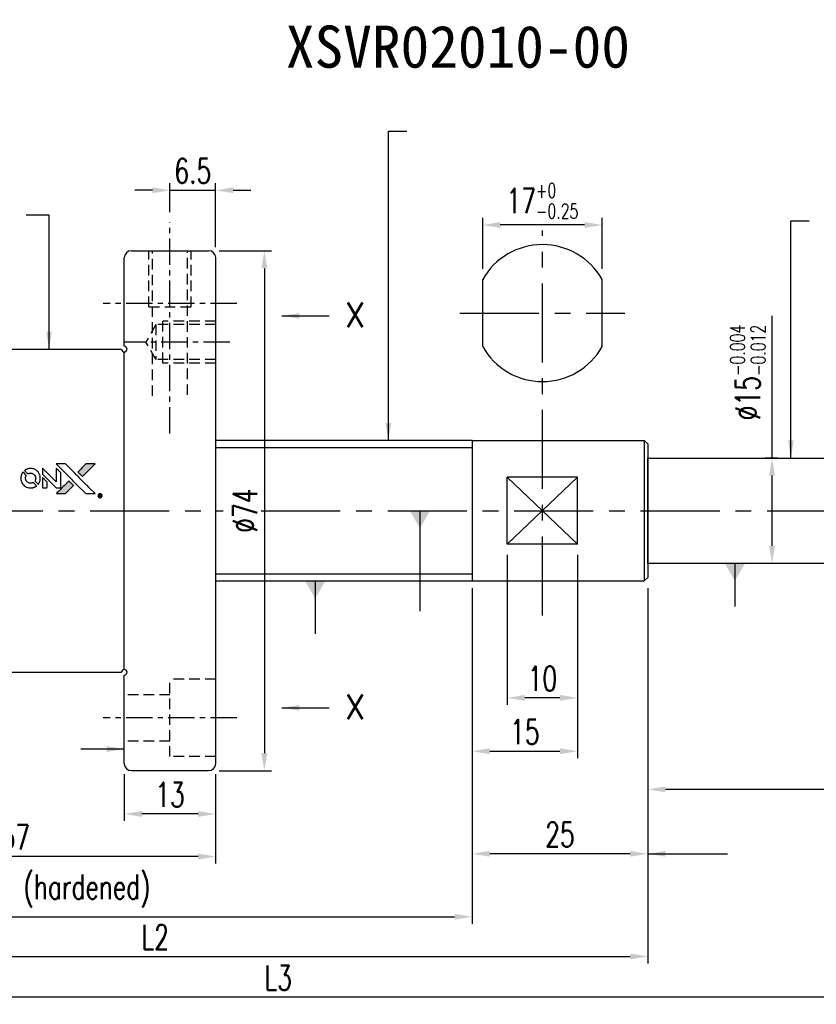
# Model space of a CAD drawing. Extents: x -443 to -84, y 3 to 175.
# Tile 2 of 3: x -346 to -232, y 34 to 175. Entities that reach past the tile are written whole.
import ezdxf

# ---------------------------------------------------------------- set-up
doc = ezdxf.new("R2010")
doc.units = 0
doc.header["$LTSCALE"] = 3
doc.header["$MEASUREMENT"] = 0
doc.header["$PDMODE"] = 2
doc.linetypes.add('CENTER', pattern=[2, 1.25, -0.25, 0.25, -0.25])
doc.linetypes.add('DASHED', pattern=[0.75, 0.5, -0.25])
doc.layers.get('0').update_dxf_attribs({"linetype": 'CONTINUOUS'})
doc.layers.get('DEFPOINTS').update_dxf_attribs({"linetype": 'CONTINUOUS'})
for name, color, linetype in [('CL', 1, 'CENTER'), ('DIM', 4, 'CONTINUOUS'), ('HID', 2, 'DASHED'), ('OUT', 3, 'CONTINUOUS')]:
    doc.layers.add(name, color=color, linetype=linetype)
doc.styles.add('DIM-7', font='SIMPLEX.shx', dxfattribs={"width": 0.7, "bigfont": 'chineset.shx'})
doc.styles.add('STYLE1', font='txt.shx')
doc.styles.add('T', font='kaiu.ttf')
doc.dimstyles.get("Standard").update_dxf_attribs({"dimtxt": 0.18, "dimasz": 0.18, "dimexe": 0.18, "dimexo": 0.0625, "dimgap": 0.09, "dimtad": 0, "dimtih": 1, "dimtoh": 1, "dimdec": 4, "dimzin": 0, "dimdsep": 46, "dimtxsty": 'STANDARD', "dimcen": 0.09, "dimadec": 0, "dimazin": 0, "dimtfac": 1, "dimtdec": 4, "dimtofl": 0, "dimtmove": 0, "dimatfit": 0, "dimfxl": 1, "dimtolj": 1, "dimtzin": 0, "dimarcsym": 0})

# ---------------------------------------------------------------- blocks, each defined once
blk = doc.blocks.new('*D26')
at = {"layer": 'DEFPOINTS', "color": 0, "transparency": 16777216}
for p in [(-279.97, 145.42), (-279.97, 137.66), (-262.97, 137.66)]:
    blk.add_point(p, dxfattribs=at)
at = {"layer": 'DIM', "color": 7, "lineweight": -2, "transparency": 16777216}
for p, q in [((-279.97, 139.16), (-279.97, 146.42)), ((-262.97, 139.16), (-262.97, 146.42)), ((-265.47, 145.42), (-277.47, 145.42))]:
    blk.add_line(p, q, dxfattribs=at)
at = {"layer": 'DIM', "color": 7, "transparency": 16777216}
for points in [[(-277.47, 145.84), (-277.47, 145), (-279.97, 145.42)], [(-265.47, 145.84), (-265.47, 145), (-262.97, 145.42)]]:
    blk.add_solid(points, dxfattribs=at)
at = {"layer": 'DIM', "color": 7, "transparency": 16777216, "insert": (-271.47, 148.87), "char_height": 3.5, "attachment_point": 5, "style": 'DIM-7'}
blk.add_mtext('\\A1;17{\\H2.1;\\S+0^ -0.25;}', dxfattribs=at)
blk = doc.blocks.new('*D24')
at = {"layer": 'DEFPOINTS', "color": 0, "linetype": 'Continuous', "transparency": 16777216}
for p in [(-317.97, 150.36), (-324.47, 145.75), (-317.97, 140.75)]:
    blk.add_point(p, dxfattribs=at)
at = {"layer": 'DIM', "color": 7, "linetype": 'Continuous', "lineweight": -2, "transparency": 16777216}
for p, q in [((-324.47, 147.25), (-324.47, 151.36)), ((-317.97, 142.25), (-317.97, 151.36)), ((-326.97, 150.36), (-329.47, 150.36)), ((-324.47, 150.36), (-317.97, 150.36)), ((-315.47, 150.36), (-312.97, 150.36))]:
    blk.add_line(p, q, dxfattribs=at)
at = {"layer": 'DIM', "color": 7, "linetype": 'Continuous', "transparency": 16777216}
for points in [[(-326.97, 150.78), (-326.97, 149.95), (-324.47, 150.36)], [(-315.47, 150.78), (-315.47, 149.95), (-317.97, 150.36)]]:
    blk.add_solid(points, dxfattribs=at)
at = {"layer": 'DIM', "color": 7, "linetype": 'Continuous', "transparency": 16777216, "insert": (-321.22, 153.11), "char_height": 3.5, "attachment_point": 5, "style": 'DIM-7'}
blk.add_mtext('\\A1;6.5', dxfattribs=at)
blk = doc.blocks.new('*D23')
at = {"layer": 'DEFPOINTS', "color": 0, "linetype": 'Continuous', "transparency": 16777216}
for p in [(-330.97, 68.75), (-317.97, 68.75), (-330.97, 61.59)]:
    blk.add_point(p, dxfattribs=at)
at = {"layer": 'DIM', "color": 7, "linetype": 'Continuous', "lineweight": -2, "transparency": 16777216}
for p, q in [((-330.97, 67.25), (-330.97, 60.59)), ((-317.97, 67.25), (-317.97, 60.59)), ((-320.47, 61.59), (-328.47, 61.59))]:
    blk.add_line(p, q, dxfattribs=at)
at = {"layer": 'DIM', "color": 7, "linetype": 'Continuous', "transparency": 16777216}
for points in [[(-328.47, 62.01), (-328.47, 61.17), (-330.97, 61.59)], [(-320.47, 62.01), (-320.47, 61.17), (-317.97, 61.59)]]:
    blk.add_solid(points, dxfattribs=at)
at = {"layer": 'DIM', "color": 7, "linetype": 'Continuous', "transparency": 16777216, "insert": (-324.47, 64.34), "char_height": 3.5, "attachment_point": 5, "style": 'DIM-7'}
blk.add_mtext('\\A1;13', dxfattribs=at)
blk = doc.blocks.new('*D22')
at = {"layer": 'DEFPOINTS', "color": 0, "linetype": 'Continuous', "transparency": 16777216}
for p in [(-374.97, 82.75), (-317.97, 68.75), (-374.97, 55.53)]:
    blk.add_point(p, dxfattribs=at)
at = {"layer": 'DIM', "color": 7, "linetype": 'Continuous', "lineweight": -2, "transparency": 16777216}
for p, q in [((-374.97, 81.25), (-374.97, 54.53)), ((-317.97, 67.25), (-317.97, 54.53)), ((-320.47, 55.53), (-372.47, 55.53))]:
    blk.add_line(p, q, dxfattribs=at)
at = {"layer": 'DIM', "color": 7, "linetype": 'Continuous', "transparency": 16777216}
for points in [[(-372.47, 55.95), (-372.47, 55.12), (-374.97, 55.53)], [(-320.47, 55.95), (-320.47, 55.12), (-317.97, 55.53)]]:
    blk.add_solid(points, dxfattribs=at)
at = {"layer": 'DIM', "color": 7, "linetype": 'Continuous', "transparency": 16777216, "insert": (-346.47, 58.28), "char_height": 3.5, "attachment_point": 5, "style": 'DIM-7'}
blk.add_mtext('\\A1;57', dxfattribs=at)
blk = doc.blocks.new('*D20')
at = {"layer": 'DEFPOINTS', "color": 0, "linetype": 'Continuous', "transparency": 16777216}
for p in [(-318.97, 141.75), (-318.97, 67.75), (-311.04, 67.75)]:
    blk.add_point(p, dxfattribs=at)
at = {"layer": 'DIM', "color": 7, "linetype": 'Continuous', "lineweight": -2, "transparency": 16777216}
for p, q in [((-317.47, 141.75), (-310.04, 141.75)), ((-311.04, 139.25), (-311.04, 70.25)), ((-317.47, 67.75), (-310.04, 67.75))]:
    blk.add_line(p, q, dxfattribs=at)
at = {"layer": 'DIM', "color": 7, "linetype": 'Continuous', "transparency": 16777216}
for points in [[(-311.46, 139.25), (-310.62, 139.25), (-311.04, 141.75)], [(-311.46, 70.25), (-310.62, 70.25), (-311.04, 67.75)]]:
    blk.add_solid(points, dxfattribs=at)
at = {"layer": 'DIM', "color": 7, "linetype": 'Continuous', "transparency": 16777216, "insert": (-313.79, 104.75), "char_height": 3.5, "attachment_point": 5, "rotation": 90, "style": 'DIM-7'}
blk.add_mtext('\\A1;%%C74', dxfattribs=at)
blk = doc.blocks.new('*D16')
at = {"layer": 'DEFPOINTS', "color": 0, "linetype": 'Continuous', "transparency": 16777216}
for p in [(-396.65, 95.75), (-256.47, 95.25), (-256.47, 41.31)]:
    blk.add_point(p, dxfattribs=at)
at = {"layer": 'DIM', "color": 7, "linetype": 'Continuous', "lineweight": -2, "transparency": 16777216}
for p, q in [((-396.65, 94.25), (-396.65, 40.31)), ((-256.47, 93.75), (-256.47, 40.31)), ((-394.15, 41.31), (-258.97, 41.31))]:
    blk.add_line(p, q, dxfattribs=at)
at = {"layer": 'DIM', "color": 7, "linetype": 'Continuous', "transparency": 16777216}
for points in [[(-394.15, 41.73), (-394.15, 40.89), (-396.65, 41.31)], [(-258.97, 41.73), (-258.97, 40.89), (-256.47, 41.31)]]:
    blk.add_solid(points, dxfattribs=at)
at = {"layer": 'DIM', "color": 7, "linetype": 'Continuous', "transparency": 16777216, "insert": (-326.56, 44.06), "char_height": 3.5, "attachment_point": 5, "style": 'DIM-7'}
blk.add_mtext('\\A1;L2', dxfattribs=at)
blk = doc.blocks.new('*D15')
at = {"layer": 'DEFPOINTS', "color": 0, "linetype": 'Continuous', "transparency": 16777216}
for p in [(-396.65, 95.75), (-281.47, 94.75), (-281.47, 46.96)]:
    blk.add_point(p, dxfattribs=at)
at = {"layer": 'DIM', "color": 7, "linetype": 'Continuous', "lineweight": -2, "transparency": 16777216}
for p, q in [((-396.65, 94.25), (-396.65, 45.96)), ((-281.47, 93.25), (-281.47, 45.96)), ((-394.15, 46.96), (-283.97, 46.96))]:
    blk.add_line(p, q, dxfattribs=at)
at = {"layer": 'DIM', "color": 7, "linetype": 'Continuous', "transparency": 16777216}
for points in [[(-394.15, 47.38), (-394.15, 46.54), (-396.65, 46.96)], [(-283.97, 47.38), (-283.97, 46.54), (-281.47, 46.96)]]:
    blk.add_solid(points, dxfattribs=at)
at = {"layer": 'DIM', "color": 7, "linetype": 'Continuous', "transparency": 16777216, "insert": (-339.06, 50.63), "char_height": 3.5, "attachment_point": 5, "style": 'DIM-7'}
blk.add_mtext('\\A1;L1 (hardened)', dxfattribs=at)
blk = doc.blocks.new('*D14')
at = {"layer": 'DEFPOINTS', "color": 0, "linetype": 'Continuous', "transparency": 16777216}
for p in [(-196.47, 99.25), (-421.65, 47.67), (-421.65, 35.5)]:
    blk.add_point(p, dxfattribs=at)
at = {"layer": 'DIM', "color": 7, "linetype": 'Continuous', "lineweight": -2, "transparency": 16777216}
for p, q in [((-196.47, 97.75), (-196.47, 34.5)), ((-421.65, 46.17), (-421.65, 34.5)), ((-198.97, 35.5), (-419.15, 35.5))]:
    blk.add_line(p, q, dxfattribs=at)
at = {"layer": 'DIM', "color": 7, "linetype": 'Continuous', "transparency": 16777216}
for points in [[(-419.15, 35.91), (-419.15, 35.08), (-421.65, 35.5)], [(-198.97, 35.91), (-198.97, 35.08), (-196.47, 35.5)]]:
    blk.add_solid(points, dxfattribs=at)
at = {"layer": 'DIM', "color": 7, "linetype": 'Continuous', "transparency": 16777216, "insert": (-309.06, 38.25), "char_height": 3.5, "attachment_point": 5, "style": 'DIM-7'}
blk.add_mtext('\\A1;L3', dxfattribs=at)
blk = doc.blocks.new('*D9')
at = {"layer": 'DEFPOINTS', "color": 0, "linetype": 'Continuous', "transparency": 16777216}
for p in [(-236.49, 112.25), (-238.79, 97.25), (-236.49, 97.25)]:
    blk.add_point(p, dxfattribs=at)
at = {"layer": 'DIM', "color": 7, "linetype": 'Continuous', "lineweight": -2, "transparency": 16777216}
for p, q in [((-238.79, 112.25), (-238.79, 132.51)), ((-237.99, 112.25), (-239.79, 112.25)), ((-238.79, 99.75), (-238.79, 109.75)), ((-237.99, 97.25), (-239.79, 97.25))]:
    blk.add_line(p, q, dxfattribs=at)
at = {"layer": 'DIM', "color": 7, "linetype": 'Continuous', "transparency": 16777216}
for points in [[(-239.2, 109.75), (-238.37, 109.75), (-238.79, 112.25)], [(-239.2, 99.75), (-238.37, 99.75), (-238.79, 97.25)]]:
    blk.add_solid(points, dxfattribs=at)
at = {"layer": 'DIM', "color": 7, "linetype": 'Continuous', "transparency": 16777216, "insert": (-242.24, 124.42), "char_height": 3.5, "attachment_point": 5, "rotation": 90, "style": 'DIM-7'}
blk.add_mtext('\\A1;%%c15{\\H2.1;\\S-0.004^ -0.012;}', dxfattribs=at)
blk = doc.blocks.new('*D8')
at = {"layer": 'DEFPOINTS', "color": 0, "linetype": 'Continuous', "transparency": 16777216}
for p in [(-281.47, 95.25), (-256.47, 95.25), (-281.47, 55.92)]:
    blk.add_point(p, dxfattribs=at)
at = {"layer": 'DIM', "color": 7, "linetype": 'Continuous', "lineweight": -2, "transparency": 16777216}
for p, q in [((-281.47, 93.75), (-281.47, 54.92)), ((-256.47, 93.75), (-256.47, 54.92)), ((-258.97, 55.92), (-278.97, 55.92))]:
    blk.add_line(p, q, dxfattribs=at)
at = {"layer": 'DIM', "color": 7, "linetype": 'Continuous', "transparency": 16777216}
for points in [[(-278.97, 56.34), (-278.97, 55.51), (-281.47, 55.92)], [(-258.97, 56.34), (-258.97, 55.51), (-256.47, 55.92)]]:
    blk.add_solid(points, dxfattribs=at)
at = {"layer": 'DIM', "color": 7, "linetype": 'Continuous', "transparency": 16777216, "insert": (-268.97, 58.67), "char_height": 3.5, "attachment_point": 5, "style": 'DIM-7'}
blk.add_mtext('\\A1;25', dxfattribs=at)
blk = doc.blocks.new('*D5')
at = {"layer": 'DEFPOINTS', "color": 0, "linetype": 'Continuous', "transparency": 16777216}
for p in [(-196.47, 99.25), (-256.47, 95.25), (-256.47, 65.09)]:
    blk.add_point(p, dxfattribs=at)
at = {"layer": 'DIM', "color": 7, "linetype": 'Continuous', "lineweight": -2, "transparency": 16777216}
for p, q in [((-196.47, 97.75), (-196.47, 64.09)), ((-256.47, 93.75), (-256.47, 64.09)), ((-198.97, 65.09), (-253.97, 65.09))]:
    blk.add_line(p, q, dxfattribs=at)
at = {"layer": 'DIM', "color": 7, "linetype": 'Continuous', "transparency": 16777216}
for points in [[(-253.97, 65.5), (-253.97, 64.67), (-256.47, 65.09)], [(-198.97, 65.5), (-198.97, 64.67), (-196.47, 65.09)]]:
    blk.add_solid(points, dxfattribs=at)
at = {"layer": 'DIM', "color": 7, "linetype": 'Continuous', "transparency": 16777216, "insert": (-226.47, 67.84), "char_height": 3.5, "attachment_point": 5, "style": 'DIM-7'}
blk.add_mtext('\\A1;60', dxfattribs=at)
blk = doc.blocks.new('*D28')
at = {"layer": 'DEFPOINTS', "color": 0, "linetype": 'Continuous', "transparency": 16777216}
for p in [(-276.47, 99.98), (-266.47, 99.98), (-276.47, 78.11)]:
    blk.add_point(p, dxfattribs=at)
at = {"layer": 'DIM', "color": 7, "linetype": 'Continuous', "lineweight": -2, "transparency": 16777216}
for p, q in [((-276.47, 98.48), (-276.47, 77.11)), ((-266.47, 98.48), (-266.47, 77.11)), ((-268.97, 78.11), (-273.97, 78.11))]:
    blk.add_line(p, q, dxfattribs=at)
at = {"layer": 'DIM', "color": 7, "linetype": 'Continuous', "transparency": 16777216}
for points in [[(-273.97, 78.53), (-273.97, 77.7), (-276.47, 78.11)], [(-268.97, 78.53), (-268.97, 77.7), (-266.47, 78.11)]]:
    blk.add_solid(points, dxfattribs=at)
at = {"layer": 'DIM', "color": 7, "linetype": 'Continuous', "transparency": 16777216, "insert": (-271.47, 80.86), "char_height": 3.5, "attachment_point": 5, "style": 'DIM-7'}
blk.add_mtext('\\A1;10', dxfattribs=at)
blk = doc.blocks.new('*D27')
at = {"layer": 'DEFPOINTS', "color": 0, "linetype": 'Continuous', "transparency": 16777216}
for p in [(-266.47, 99.98), (-281.47, 94.75), (-266.47, 70.52)]:
    blk.add_point(p, dxfattribs=at)
at = {"layer": 'DIM', "color": 7, "linetype": 'Continuous', "lineweight": -2, "transparency": 16777216}
for p, q in [((-266.47, 98.48), (-266.47, 69.52)), ((-281.47, 93.25), (-281.47, 69.52)), ((-278.97, 70.52), (-268.97, 70.52))]:
    blk.add_line(p, q, dxfattribs=at)
at = {"layer": 'DIM', "color": 7, "linetype": 'Continuous', "transparency": 16777216}
for points in [[(-278.97, 70.94), (-278.97, 70.1), (-281.47, 70.52)], [(-268.97, 70.94), (-268.97, 70.1), (-266.47, 70.52)]]:
    blk.add_solid(points, dxfattribs=at)
at = {"layer": 'DIM', "color": 7, "linetype": 'Continuous', "transparency": 16777216, "insert": (-273.97, 73.27), "char_height": 3.5, "attachment_point": 5, "style": 'DIM-7'}
blk.add_mtext('\\A1;15', dxfattribs=at)

msp = doc.modelspace()

# ---------------------------------------------------------------- hatches: boundary and pattern name
at = {"linetype": 'Continuous'}
h = msp.add_hatch(color=0, dxfattribs=at)
h.dxf.hatch_style = 1
h.paths.add_polyline_path([(-335.12, 111.411), (-335.778, 111.411), (-336.435, 111.41), (-337.002, 110.84, 0.000288), (-337.219, 110.621, 0.000479), (-337.402, 110.436, 0.000013), (-337.567, 110.268, 0.197177), (-337.568, 110.266, 0.1112764), (-337.568, 110.264, 0.0015954), (-337.368, 110.062, 0.0005055), (-337.243, 109.937), (-336.917, 109.611), (-336.019, 110.511)])
h.paths.add_polyline_path([(-338.775, 107.756), (-338.199, 108.332), (-338.526, 108.658, 0.000476), (-338.651, 108.784, 0.0015067), (-338.854, 108.985, 0.2256647), (-338.857, 108.985, 0.0011115), (-339.132, 108.711, 0.0003511), (-339.302, 108.54, 0.000108), (-340.022, 107.817, 0.0006916), (-340.386, 107.451, 0.0000771), (-340.637, 107.197, 0.1975269), (-340.641, 107.188, 0.2961744), (-340.638, 107.184, 0.0041949), (-340.316, 107.181, 0.0005293), (-339.995, 107.18), (-339.35, 107.18)])

# ---------------------------------------------------------------- linework, layer by layer
at = {"color": 0}
for points in [[(-344.463, 110.763, 0.023681), (-344.578, 110.745, 0.022402), (-344.693, 110.717, 0.021929), (-344.808, 110.677, 0.020503), (-344.921, 110.627, 0.013745), (-344.985, 110.593, 0.009767), (-345.055, 110.552, 0.009658), (-345.119, 110.51, 0.027804), (-345.161, 110.479), (-345.177, 110.465), (-344.974, 110.262, 0.002053), (-344.875, 110.164, 0.006738), (-344.809, 110.101, 0.007826), (-344.762, 110.058, 0.063909), (-344.739, 110.042, 0.061532), (-344.702, 110.029, 0.068674), (-344.665, 110.026, 0.052072), (-344.621, 110.034, 0.019648), (-344.561, 110.052, -0.018366), (-344.488, 110.075, -0.0288), (-344.423, 110.089, -0.029061), (-344.358, 110.096, -0.019155), (-344.282, 110.096, -0.053809), (-344.119, 110.072, -0.058833), (-343.971, 110.014, -0.058566), (-343.839, 109.922, -0.052525), (-343.726, 109.8, -0.044733), (-343.663, 109.696, -0.040573), (-343.616, 109.579, -0.041123), (-343.59, 109.458, -0.04951), (-343.586, 109.341, -0.017369), (-343.591, 109.287, -0.024255), (-343.6, 109.238, -0.023787), (-343.614, 109.191, -0.015798), (-343.634, 109.137, 0.010631), (-343.647, 109.103, 0.033653), (-343.654, 109.08, 0.037806), (-343.657, 109.057, 0.016307), (-343.658, 109.027, 0.068179), (-343.65, 108.968, 0.095747), (-343.626, 108.921, 0.033418), (-343.57, 108.858, 0.002133), (-343.395, 108.686, 0.001452), (-343.295, 108.59, 0.012393), (-343.249, 108.548, 0.020479), (-343.222, 108.526, 0.344362), (-343.211, 108.526, 0.074287), (-343.19, 108.55, 0.005454), (-343.141, 108.625, 0.008391), (-343.094, 108.704, 0.017097), (-343.06, 108.768, 0.027375), (-343.004, 108.899, 0.02835), (-342.963, 109.035, 0.027723), (-342.937, 109.177, 0.023913), (-342.926, 109.328, 0.027047), (-342.93, 109.509, 0.031685), (-342.955, 109.679, 0.032425), (-343, 109.842, 0.031013), (-343.066, 109.999, 0.037914), (-343.177, 110.186, 0.040153), (-343.313, 110.35, 0.039834), (-343.475, 110.491, 0.036173), (-343.661, 110.61, 0.040752), (-343.845, 110.69, 0.035885), (-344.046, 110.744, 0.035491), (-344.256, 110.769, 0.037615)], [(-342.601, 110.363), (-342.601, 109.942), (-341.626, 108.969), (-340.65, 107.995), (-340.379, 107.997, 0.0008), (-340.204, 107.998, 0.010795), (-340.14, 108, 0.030495), (-340.105, 108.004, 0.080372), (-340.081, 108.013, 0.03816), (-340.058, 108.027, 0.041799), (-340.038, 108.045, 0.042486), (-340.022, 108.066, 0.042078), (-340.009, 108.089, 0.099276), (-340.002, 108.122, 0.003302), (-339.999, 108.257, 0.002586), (-339.999, 108.494, 0.000204), (-339.999, 109.124), (-340.001, 110.133), (-340.326, 110.456), (-340.65, 110.78), (-340.654, 109.81), (-340.657, 108.841), (-341.611, 109.8, 0.000253), (-341.978, 110.168, 0.000412), (-342.29, 110.481, 0.000041), (-342.569, 110.76, 0.041338), (-342.583, 110.771), (-342.601, 110.784)], [(-339.867, 110.62, -0.000056), (-339.474, 110.225, -0.000021), (-338.922, 109.672, -0.000021), (-338.321, 109.07, -0.000025), (-337.757, 108.505), (-336.436, 107.18), (-335.782, 107.182), (-335.127, 107.184), (-336.01, 108.072, 0.000274), (-336.434, 108.499, 0.000123), (-336.993, 109.06, 0.000121), (-337.583, 109.652, 0.000165), (-338.116, 110.186), (-339.339, 111.41), (-339.998, 111.41), (-340.657, 111.41)], [(-337.002, 110.84, 0.000288), (-337.219, 110.621, 0.000479), (-337.402, 110.436, 0.000013), (-337.567, 110.268, 0.197177), (-337.568, 110.266, 0.197497), (-337.567, 110.263, 0.00004), (-337.473, 110.168, 0.000836), (-337.368, 110.062, 0.000505), (-337.243, 109.937), (-336.917, 109.611), (-336.019, 110.511), (-335.12, 111.411), (-335.778, 111.411), (-336.435, 111.41)], [(-345.436, 110.197, 0.018008), (-345.475, 110.137, 0.009842), (-345.519, 110.061, 0.009807), (-345.56, 109.982, 0.015716), (-345.592, 109.913, 0.048467), (-345.67, 109.665, 0.045841), (-345.701, 109.402, 0.046006), (-345.683, 109.139, 0.049638), (-345.617, 108.89, 0.064819), (-345.446, 108.567, 0.06695), (-345.199, 108.302, 0.066691), (-344.89, 108.111, 0.063505), (-344.537, 108.004, 0.03135), (-344.447, 107.995, 0.010439), (-344.313, 107.992, 0.010391), (-344.18, 107.995, 0.032408), (-344.091, 108.004, 0.015696), (-343.987, 108.026, 0.018095), (-343.889, 108.053, 0.018551), (-343.795, 108.086, 0.018352), (-343.703, 108.127, 0.015568), (-343.643, 108.159, 0.009832), (-343.575, 108.199, 0.009795), (-343.511, 108.241, 0.023727), (-343.465, 108.275), (-343.447, 108.29), (-343.647, 108.492, 0.001528), (-343.759, 108.606, 0.010022), (-343.817, 108.662, 0.019586), (-343.855, 108.694, 0.061865), (-343.883, 108.711, 0.055054), (-343.926, 108.724, 0.061607), (-343.969, 108.728, 0.048725), (-344.019, 108.721, 0.020221), (-344.085, 108.702, -0.017722), (-344.156, 108.681, -0.02685), (-344.219, 108.668, -0.02759), (-344.282, 108.663, -0.020233), (-344.351, 108.663, -0.04793), (-344.485, 108.683, -0.048386), (-344.611, 108.727, -0.047866), (-344.728, 108.796, -0.044964), (-344.833, 108.887, -0.04333), (-344.921, 108.995, -0.050921), (-344.983, 109.112, -0.051473), (-345.02, 109.237, -0.0459), (-345.033, 109.373, -0.019014), (-345.03, 109.439, -0.024114), (-345.023, 109.499, -0.025081), (-345.01, 109.556, -0.023892), (-344.991, 109.612, 0.008624), (-344.975, 109.657, 0.026486), (-344.966, 109.688, 0.035074), (-344.961, 109.714, 0.02756), (-344.96, 109.743, 0.087163), (-344.97, 109.79, 0.073291), (-344.995, 109.834, 0.028074), (-345.049, 109.896, 0.002594), (-345.194, 110.042), (-345.4, 110.248)], [(-342.601, 108.729), (-342.601, 107.995), (-342.327, 107.997), (-342.053, 107.999), (-342.021, 108.018, 0.03146), (-342.007, 108.028, 0.026444), (-341.993, 108.041, 0.026444), (-341.98, 108.055, 0.031457), (-341.97, 108.069), (-341.951, 108.101), (-341.949, 108.465), (-341.947, 108.828), (-342.269, 109.146, 0.000745), (-342.392, 109.268, 0.001228), (-342.497, 109.37, 0.000087), (-342.592, 109.462, 0.195134), (-342.595, 109.464, 0.412117), (-342.598, 109.462, 0.000048), (-342.599, 109.248, 0.00109), (-342.6, 109.011, 0.000653)], [(-339.302, 108.54, 0.000108), (-340.022, 107.817, 0.000692), (-340.386, 107.451, 0.000077), (-340.637, 107.197, 0.197527), (-340.641, 107.188, 0.410182), (-340.637, 107.184, 0.000493), (-340.502, 107.182, 0.002424), (-340.316, 107.181, 0.000529), (-339.996, 107.18), (-339.35, 107.18), (-338.775, 107.756), (-338.199, 108.332), (-338.526, 108.658, 0.000476), (-338.651, 108.784, 0.000789), (-338.757, 108.889, 0.000035), (-338.853, 108.984, 0.19758), (-338.856, 108.985, 0.198396), (-338.858, 108.984, 0.000019), (-338.988, 108.854, 0.000582), (-339.132, 108.711, 0.000351)], [(-334.495, 107.157, 0.082374), (-334.579, 107.119, 0.083404), (-334.646, 107.055, 0.082663), (-334.689, 106.973, 0.07897), (-334.704, 106.88, 0.084941), (-334.686, 106.775, 0.08953), (-334.635, 106.685, 0.090743), (-334.556, 106.619, 0.090193), (-334.458, 106.585, 0.10067), (-334.348, 106.59, 0.099454), (-334.248, 106.638, 0.097736), (-334.173, 106.722, 0.09365), (-334.133, 106.829, 0.07584), (-334.132, 106.911, 0.068415), (-334.156, 106.993, 0.068328), (-334.2, 107.066, 0.075277), (-334.261, 107.122, 0.059367), (-334.313, 107.148, 0.048986), (-334.373, 107.163, 0.048519), (-334.435, 107.167, 0.055347)], [(-334.535, 106.873), (-334.535, 106.708), (-334.516, 106.708), (-334.497, 106.708), (-334.495, 106.778), (-334.493, 106.847), (-334.453, 106.849), (-334.412, 106.851), (-334.384, 106.807, -0.003356), (-334.372, 106.788, -0.002757), (-334.36, 106.768, -0.002784), (-334.349, 106.749, -0.007382), (-334.341, 106.736, 0.019487), (-334.331, 106.72, 0.098302), (-334.324, 106.713, 0.116932), (-334.315, 106.709, 0.032798), (-334.3, 106.708), (-334.275, 106.708), (-334.293, 106.739, 0.005748), (-334.302, 106.754, 0.002522), (-334.314, 106.773, 0.002495), (-334.326, 106.793, 0.00334), (-334.338, 106.812), (-334.366, 106.854), (-334.344, 106.865, 0.066516), (-334.322, 106.881, 0.085926), (-334.307, 106.9, 0.082934), (-334.299, 106.924, 0.05747), (-334.297, 106.952, 0.023576), (-334.299, 106.969, 0.043538), (-334.303, 106.983, 0.050891), (-334.308, 106.994, 0.049897), (-334.316, 107.003, 0.067884), (-334.337, 107.021, 0.077412), (-334.362, 107.032, 0.049266), (-334.396, 107.037, 0.012208), (-334.454, 107.038), (-334.535, 107.038)], [(-334.358, 106.986, -0.120545), (-334.346, 106.97, -0.09136), (-334.341, 106.949, -0.087576), (-334.343, 106.927, -0.098026), (-334.353, 106.908, -0.079907), (-334.363, 106.899, -0.087697), (-334.374, 106.895, -0.041371), (-334.392, 106.892, -0.005557), (-334.431, 106.89), (-334.496, 106.888), (-334.496, 106.944), (-334.496, 106.999), (-334.436, 106.999, -0.007471), (-334.402, 106.999, -0.035301), (-334.383, 106.997, -0.060486), (-334.37, 106.993, -0.063546)]]:
    msp.add_lwpolyline(points, format="xyb", close=True, dxfattribs=at)
at = {"layer": 'CL', "color": 0}
for p, q in [((-324.468, 115.746), (-324.468, 145.751)), ((-314.968, 134.252), (-333.968, 134.252)), ((-315.968, 128.752), (-330.968, 128.752)), ((-314.968, 75.252), (-333.968, 75.252))]:
    msp.add_line(p, q, dxfattribs=at)
at = {"layer": 'CL', "color": 0, "linetype": 'CENTER', "ltscale": 3}
for p, q in [((-271.47, 89.854), (-271.47, 144.63)), ((-283.22, 132.88), (-259.72, 132.88)), ((-425.828, 104.752), (-316.906, 104.752)), ((-311.487, 104.752), (-195.563, 104.752))]:
    msp.add_line(p, q, dxfattribs=at)
at = {"layer": 'DIM', "color": 0, "linetype": 'Continuous'}
for p, q in [((-317.968, 113.752), (-281.47, 113.752)), ((-317.968, 95.752), (-281.47, 95.752))]:
    msp.add_line(p, q, dxfattribs=at)
at = {"layer": 'DIM', "color": 0}
for p, q in [((-266.47, 99.975), (-276.47, 109.528)), ((-276.47, 99.975), (-266.47, 109.528))]:
    msp.add_line(p, q, dxfattribs=at)
at = {"layer": 'HID', "color": 0}
for p, q in [((-327.468, 133.752), (-327.468, 141.752)), ((-326.968, 121.089), (-326.968, 141.752)), ((-321.968, 121.222), (-321.968, 141.752)), ((-321.468, 133.752), (-321.468, 141.752)), ((-327.468, 133.752), (-321.468, 133.752)), ((-325.468, 125.752), (-325.468, 131.752)), ((-317.968, 131.752), (-325.468, 131.752)), ((-326.468, 131.252), (-327.912, 128.752)), ((-326.468, 131.252), (-326.468, 126.252)), ((-317.968, 131.252), (-326.468, 131.252)), ((-326.468, 126.252), (-327.912, 128.752)), ((-317.968, 126.252), (-326.468, 126.252)), ((-317.968, 125.752), (-325.468, 125.752)), ((-317.968, 80.752), (-324.468, 80.752)), ((-324.468, 69.752), (-324.468, 80.752)), ((-324.468, 78.552), (-330.968, 78.552)), ((-324.468, 71.952), (-330.968, 71.952)), ((-317.968, 69.752), (-324.468, 69.752))]:
    msp.add_line(p, q, dxfattribs=at)
at = {"layer": 'OUT', "color": 0}
for p, q in [((-329.968, 141.752), (-318.968, 141.752)), ((-330.968, 128.152), (-330.968, 140.752)), ((-317.968, 68.752), (-317.968, 140.752)), ((-373.968, 127.752), (-331.368, 127.752)), ((-330.968, 82.152), (-330.968, 127.352)), ((-373.968, 81.752), (-331.368, 81.752)), ((-330.968, 68.752), (-330.968, 81.352)), ((-329.968, 67.752), (-318.968, 67.752))]:
    msp.add_line(p, q, dxfattribs=at)
at = {"layer": 'OUT', "color": 0, "linetype": 'Continuous'}
for p, q in [((-279.97, 128.104), (-279.97, 137.657)), ((-262.97, 128.104), (-262.97, 137.657)), ((-281.47, 114.752), (-317.968, 114.752)), ((-281.47, 114.752), (-281.47, 94.752)), ((-281.47, 114.752), (-256.97, 114.752)), ((-256.97, 114.752), (-256.97, 94.752)), ((-256.97, 114.752), (-256.47, 114.252)), ((-256.47, 114.252), (-256.47, 95.252)), ((-256.47, 112.252), (-216.97, 112.252)), ((-256.47, 97.252), (-256.47, 112.252)), ((-276.47, 99.975), (-276.47, 109.528)), ((-266.47, 109.528), (-276.47, 109.528)), ((-266.47, 99.975), (-266.47, 109.528)), ((-266.47, 99.975), (-276.47, 99.975)), ((-216.97, 97.252), (-256.47, 97.252)), ((-317.968, 94.752), (-281.47, 94.752)), ((-281.47, 94.752), (-256.97, 94.752)), ((-256.47, 95.252), (-256.97, 94.752))]:
    msp.add_line(p, q, dxfattribs=at)
at = {"layer": 'OUT', "color": 0}
for centre, radius, start, end in [((-329.968, 140.752), 1, 90, 180), ((-318.968, 140.752), 1, 0, 90), ((-330.968, 127.752), 0.4, 180, 90), ((-330.968, 81.752), 0.4, 270, 180), ((-329.968, 68.752), 1, 180, 270), ((-318.968, 68.752), 1, 270, 0)]:
    msp.add_arc(centre, radius, start, end, dxfattribs=at)
at = {"layer": 'OUT', "color": 0, "linetype": 'Continuous'}
for start, end in [(29.33211, 150.66789), (209.33211, 330.66789)]:
    msp.add_arc((-271.47, 132.88), 9.75, start, end, dxfattribs=at)

# ---------------------------------------------------------------- texts
at = {"layer": 'DIM', "color": 0, "linetype": 'Continuous', "style": 'STYLE1'}
for p in [(-299.616, 130.897), (-299.616, 75.104)]:
    msp.add_text('X', height=3.5, dxfattribs=at).set_placement(p)
at = {"layer": 'DIM', "color": 0, "insert": (-307.982, 170.757), "char_height": 6, "width": 7.38093, "attachment_point": 4, "style": 'T'}
msp.add_mtext('XSVR02010-00', dxfattribs=at)

# ---------------------------------------------------------------- dimensions: what is measured, and where the dimension line sits
at = {"layer": 'DIM', "color": 0, "linetype": 'Continuous'}
for base, p1, p2, picture, middle in [((-317.968, 150.363), (-324.468, 145.751), (-317.968, 140.752), '*D24', (-321.218, 153.113)), ((-266.47, 70.52), (-281.47, 94.752), (-266.47, 99.975), '*D27', (-273.97, 73.27)), ((-276.47, 78.114), (-266.47, 99.975), (-276.47, 99.975), '*D28', (-271.47, 80.864)), ((-256.47, 65.087), (-196.47, 99.252), (-256.47, 95.252), '*D5', (-226.47, 67.837)), ((-281.47, 55.922), (-256.47, 95.252), (-281.47, 95.252), '*D8', (-268.97, 58.672)), ((-374.968, 55.534), (-317.968, 68.752), (-374.968, 82.752), '*D22', (-346.468, 58.284)), ((-330.968, 61.589), (-317.968, 68.752), (-330.968, 68.752), '*D23', (-324.468, 64.339))]:
    dim = msp.add_linear_dim(base=base, p1=p1, p2=p2, dimstyle='STANDARD', override={"dimtxt": 3.5, "dimasz": 2.5, "dimexe": 1, "dimexo": 1.5, "dimgap": 1, "dimtad": 1, "dimtih": 0, "dimtoh": 0, "dimdec": 2, "dimzin": 8, "dimtxsty": 'DIM-7', "dimclrd": 7, "dimclre": 7, "dimclrt": 7, "dimtfac": 0.6, "dimtix": 1, "dimtofl": 1, "dimtzin": 8}, dxfattribs=at)
    dim.commit()
    dim.dimension.update_dxf_attribs({"geometry": picture, "text_midpoint": middle})
at = {"layer": 'DIM', "color": 0}
dim = msp.add_linear_dim(base=(-279.97, 145.419), p1=(-262.97, 137.657), p2=(-279.97, 137.657), dimstyle='STANDARD', override={"dimtxt": 3.5, "dimasz": 2.5, "dimexe": 1, "dimexo": 1.5, "dimgap": 1, "dimtad": 1, "dimtih": 0, "dimtoh": 0, "dimdec": 2, "dimzin": 8, "dimtxsty": 'DIM-7', "dimclrd": 7, "dimclre": 7, "dimclrt": 7, "dimtol": 1, "dimtm": 0.25, "dimtfac": 0.6, "dimtix": 1, "dimtofl": 1, "dimatfit": 3, "dimtzin": 8}, dxfattribs=at)
dim.commit()
dim.dimension.update_dxf_attribs({"geometry": '*D26', "text_midpoint": (-271.47, 148.869)})
at = {"layer": 'DIM', "color": 0, "linetype": 'Continuous'}
dim = msp.add_linear_dim(base=(-238.788, 97.252), p1=(-236.492, 112.252), p2=(-236.492, 97.252), angle=90, text='%%c<>', dimstyle='STANDARD', override={"dimtxt": 3.5, "dimasz": 2.5, "dimexe": 1, "dimexo": 1.5, "dimgap": 1, "dimtad": 1, "dimtih": 0, "dimtoh": 0, "dimdec": 2, "dimzin": 8, "dimtxsty": 'DIM-7', "dimclrd": 7, "dimclre": 7, "dimclrt": 7, "dimtol": 1, "dimtp": -0.004, "dimtm": 0.012, "dimtfac": 0.6, "dimtix": 1, "dimtofl": 1, "dimatfit": 3, "dimtzin": 8}, dxfattribs=at)
dim.commit()
dim.dimension.update_dxf_attribs({"geometry": '*D9', "text_midpoint": (-238.788, 124.42), "dimtype": 160})
dim = msp.add_linear_dim(base=(-311.039, 67.752), p1=(-318.968, 141.752), p2=(-318.968, 67.752), angle=270, text='%%C<>', dimstyle='STANDARD', override={"dimtxt": 3.5, "dimasz": 2.5, "dimexe": 1, "dimexo": 1.5, "dimgap": 1, "dimtad": 1, "dimtih": 0, "dimtoh": 0, "dimdec": 2, "dimzin": 8, "dimtxsty": 'DIM-7', "dimclrd": 7, "dimclre": 7, "dimclrt": 7, "dimtfac": 0.6, "dimtix": 1, "dimtofl": 1, "dimtzin": 8}, dxfattribs=at)
dim.commit()
dim.dimension.update_dxf_attribs({"geometry": '*D20', "text_midpoint": (-313.789, 104.752)})
for base, p1, p2, text, picture, middle in [((-421.652, 35.496), (-196.47, 99.252), (-421.652, 47.669), 'L3', '*D14', (-309.061, 38.246)), ((-256.47, 41.311), (-396.652, 95.752), (-256.47, 95.252), 'L2', '*D16', (-326.561, 44.061)), ((-281.47, 46.958), (-396.652, 95.752), (-281.47, 94.752), 'L1 (hardened)', '*D15', (-339.061, 50.625))]:
    dim = msp.add_linear_dim(base=base, p1=p1, p2=p2, text=text, dimstyle='STANDARD', override={"dimtxt": 3.5, "dimasz": 2.5, "dimexe": 1, "dimexo": 1.5, "dimgap": 1, "dimtad": 1, "dimtih": 0, "dimtoh": 0, "dimdec": 2, "dimzin": 8, "dimtxsty": 'DIM-7', "dimclrd": 7, "dimclre": 7, "dimclrt": 7, "dimtfac": 0.6, "dimtix": 1, "dimtofl": 1, "dimtzin": 8}, dxfattribs=at)
    dim.commit()
    dim.dimension.update_dxf_attribs({"geometry": picture, "text_midpoint": middle})

# ---------------------------------------------------------------- leaders
for points, override in [([(-293.38, 114.752), (-293.38, 158.785), (-290.786, 158.785)], {"dimtxt": 3.5, "dimasz": 2.5, "dimexe": 1, "dimexo": 1.5, "dimgap": 1, "dimtad": 1, "dimtih": 0, "dimtoh": 0, "dimdec": 2, "dimzin": 8, "dimtxsty": 'DIM-7', "dimclrd": 7, "dimclre": 7, "dimclrt": 7, "dimtfac": 0.6, "dimtix": 1, "dimtofl": 1, "dimtzin": 8}), ([(-341.682, 127.752), (-341.682, 146.832), (-344.923, 146.832)], {"dimtxt": 3.5, "dimasz": 2.5, "dimexe": 1, "dimexo": 1.5, "dimgap": 1, "dimtad": 1, "dimtih": 0, "dimtoh": 0, "dimdec": 2, "dimzin": 8, "dimtxsty": 'DIM-7', "dimclrd": 7, "dimclre": 4, "dimclrt": 7, "dimtfac": 0.6, "dimtix": 1, "dimtofl": 1, "dimtzin": 8}), ([(-236.102, 112.252), (-236.102, 146.035), (-233.507, 146.035)], {"dimtxt": 3.5, "dimasz": 2.5, "dimexe": 1, "dimexo": 1.5, "dimgap": 1, "dimtad": 1, "dimtih": 0, "dimtoh": 0, "dimdec": 2, "dimzin": 8, "dimtxsty": 'DIM-7', "dimclrd": 7, "dimclre": 7, "dimclrt": 7, "dimtfac": 0.6, "dimtix": 1, "dimtofl": 1, "dimtzin": 8}), ([(-308.546, 132.495), (-301.813, 132.495)], {"dimtxt": 3.5, "dimasz": 2.5, "dimexe": 1, "dimexo": 1.5, "dimgap": 1, "dimtad": 1, "dimtih": 0, "dimtoh": 0, "dimdec": 2, "dimzin": 8, "dimtxsty": 'DIM-7', "dimclrd": 7, "dimclre": 7, "dimclrt": 7, "dimtfac": 0.6, "dimtix": 1, "dimtofl": 1, "dimtzin": 8}), ([(-288.899, 104.752), (-288.899, 90.465)], {"dimtxt": 3.5, "dimasz": 2.5, "dimexe": 1, "dimexo": 1.5, "dimgap": 1, "dimtad": 1, "dimtih": 0, "dimtoh": 0, "dimdec": 2, "dimzin": 8, "dimtxsty": 'DIM-7', "dimclrd": 7, "dimclre": 7, "dimclrt": 7, "dimtfac": 0.6, "dimtix": 1, "dimtofl": 1, "dimldrblk": 'DATUMFILLED', "dimtzin": 8}), ([(-244.07, 97.252), (-244.07, 91.107)], {"dimtxt": 3.5, "dimasz": 2.5, "dimexe": 1, "dimexo": 1.5, "dimgap": 1, "dimtad": 1, "dimtih": 0, "dimtoh": 0, "dimdec": 2, "dimzin": 8, "dimtxsty": 'DIM-7', "dimclrd": 7, "dimclre": 7, "dimclrt": 7, "dimtfac": 0.6, "dimtix": 1, "dimtofl": 1, "dimldrblk": 'DATUMFILLED', "dimtzin": 8}), ([(-303.807, 94.752), (-303.807, 87.231)], {"dimtxt": 3.5, "dimasz": 2.5, "dimexe": 1, "dimexo": 1.5, "dimgap": 1, "dimtad": 1, "dimtih": 0, "dimtoh": 0, "dimdec": 2, "dimzin": 8, "dimtxsty": 'DIM-7', "dimclrd": 7, "dimclre": 7, "dimclrt": 7, "dimtfac": 0.6, "dimtix": 1, "dimtofl": 1, "dimldrblk": 'DATUMFILLED', "dimtzin": 8}), ([(-308.546, 76.702), (-301.813, 76.702)], {"dimtxt": 3.5, "dimasz": 2.5, "dimexe": 1, "dimexo": 1.5, "dimgap": 1, "dimtad": 1, "dimtih": 0, "dimtoh": 0, "dimdec": 2, "dimzin": 8, "dimtxsty": 'DIM-7', "dimclrd": 7, "dimclre": 7, "dimclrt": 7, "dimtfac": 0.6, "dimtix": 1, "dimtofl": 1, "dimtzin": 8}), ([(-330.968, 70.832), (-337.174, 70.832)], {"dimtxt": 3.5, "dimasz": 2.5, "dimexe": 1, "dimexo": 1.5, "dimgap": 1, "dimtad": 1, "dimtih": 0, "dimtoh": 0, "dimdec": 2, "dimzin": 8, "dimtxsty": 'DIM-7', "dimclrd": 7, "dimclre": 7, "dimclrt": 7, "dimtfac": 0.6, "dimtix": 1, "dimtofl": 1, "dimtzin": 8}), ([(-256.47, 55.922), (-245.125, 55.922)], {"dimtxt": 3.5, "dimasz": 2.5, "dimexe": 1, "dimexo": 1.5, "dimgap": 1, "dimtad": 1, "dimtih": 0, "dimtoh": 0, "dimdec": 2, "dimzin": 8, "dimtxsty": 'DIM-7', "dimclrd": 7, "dimclre": 7, "dimclrt": 7, "dimtfac": 0.6, "dimtix": 1, "dimtofl": 1, "dimtzin": 8})]:
    msp.add_leader(points, dimstyle='STANDARD', override=override, dxfattribs=at)

doc.saveas('drawing.dxf')
